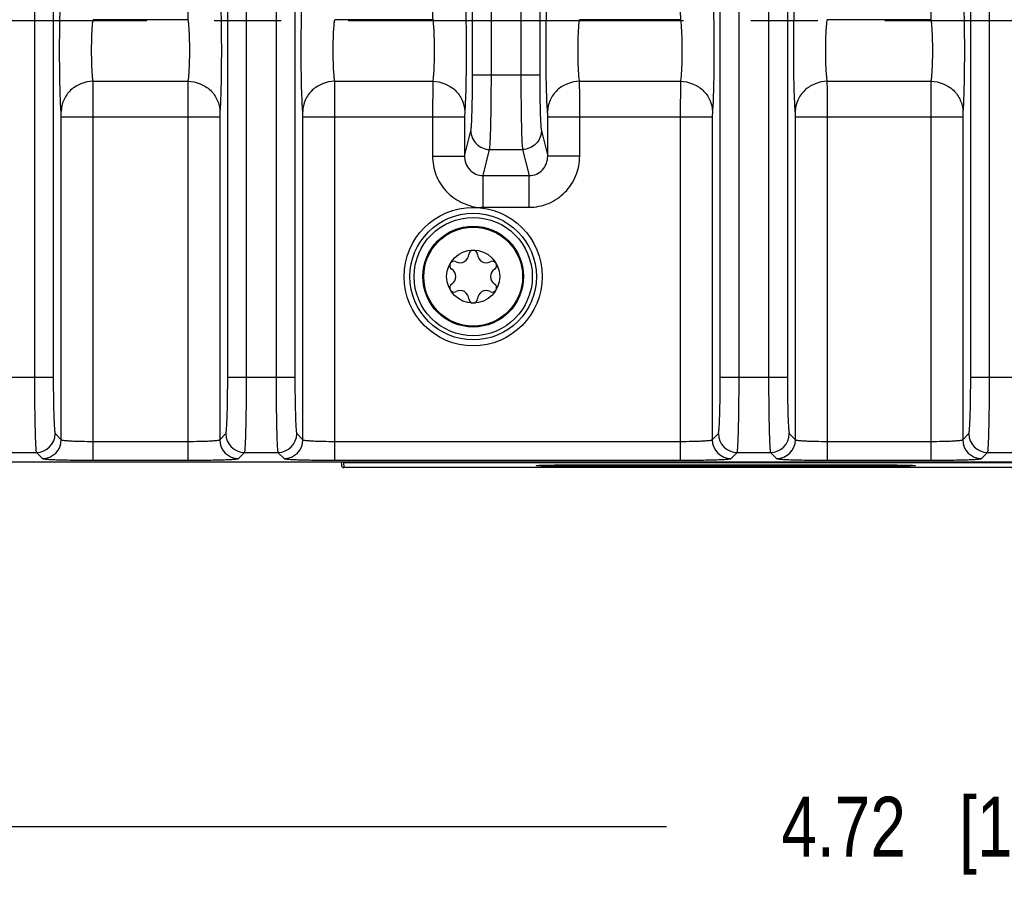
# Model space of a CAD drawing. Header units: inches. Extents: x 0 to 34, y 0 to 22.
# Tile 77 of 145: x 14.6 to 16.7, y 2.2 to 4.1. Entities that reach past the tile are written whole.
import ezdxf

# ---------------------------------------------------------------- set-up
doc = ezdxf.new("R2010")
doc.units = ezdxf.units.IN
doc.header["$LTSCALE"] = 1.87
doc.header["$MEASUREMENT"] = 0
doc.linetypes.add('CENTER', pattern=[0.6, 0.375, -0.075, 0.075, -0.075])
doc.layers.get('0').update_dxf_attribs({"linetype": 'CONTINUOUS'})
for name, color, linetype in [('02___PRT_ALL_AXES', 7, 'CONTINUOUS'), ('COSMETIC', 7, 'CONTINUOUS'), ('DIMENSIONS', 7, 'CONTINUOUS')]:
    doc.layers.add(name, color=color, linetype=linetype)
doc.styles.get("Standard").update_dxf_attribs({"font": 'txt', "width": 0.8})
doc.dimstyles.new('DIMSTYLE_2', dxfattribs={"dimtxt": 0.125, "dimasz": 0.18, "dimexe": 0.125, "dimexo": 0.0625, "dimgap": 0.0625, "dimtad": 0, "dimtih": 1, "dimtoh": 1, "dimzin": 4, "dimdsep": 46, "dimtxsty": 'STANDARD', "dimblk": '_FILLED', "dimblk1": '_FILLED', "dimblk2": '_FILLED', "dimcen": 0.09, "dimadec": 0, "dimazin": 0, "dimtp": 0.01, "dimtm": 0.01, "dimtfac": 1, "dimtofl": 0, "dimtmove": 0, "dimatfit": 3, "dimldrblk": '_FILLED', "dimfxl": 1, "dimtolj": 1, "dimtzin": 4, "dimarcsym": 0})

# ---------------------------------------------------------------- blocks, each defined once
blk = doc.blocks.new('_FILLED')
at = {"color": 0, "linetype": 'BYBLOCK'}
blk.add_solid([(0, 0), (-1, 0.174), (-1, -0.174)], dxfattribs=at)
blk = doc.blocks.new('*D8')
at = {"layer": 'DIMENSIONS', "color": 2, "linetype": 'CONTINUOUS'}
for p, q in [((14.1983, 3.7402), (14.1983, 2.2838)), ((18.9227, 3.7402), (18.9227, 2.2838)), ((14.1983, 2.4088), (15.9855, 2.4088)), ((18.9227, 2.4088), (17.1355, 2.4088))]:
    blk.add_line(p, q, dxfattribs=at)
at = {"layer": 'DIMENSIONS', "color": 2, "linetype": 'CONTINUOUS', "xscale": 0.18, "yscale": 0.18, "zscale": 0.18, "rotation": 180}
blk.add_blockref('_FILLED', (14.1983, 2.4088), dxfattribs=at)
at = {"layer": 'DIMENSIONS', "color": 2, "linetype": 'CONTINUOUS', "xscale": 0.18, "yscale": 0.18, "zscale": 0.18}
blk.add_blockref('_FILLED', (18.9227, 2.4088), dxfattribs=at)
at = {"layer": 'DIMENSIONS', "color": 2, "linetype": 'CONTINUOUS', "insert": (16.5605, 2.4713), "char_height": 0.125, "width": 1.025, "attachment_point": 2, "line_spacing_factor": 0.9}
blk.add_mtext('4.72{\\Ftxt.shx;\\W1.000000;\\H0.125000; }[120]', dxfattribs=at)
blk = doc.blocks.new('*D10')
at = {"layer": 'DIMENSIONS', "color": 2, "linetype": 'CONTINUOUS'}
for p, q in [((11.349, 3.2996), (11.349, 1.5338)), ((24.2338, 3.1965), (24.2338, 1.5338)), ((11.349, 1.6588), (17.0664, 1.6588)), ((24.2338, 1.6588), (18.5164, 1.6588))]:
    blk.add_line(p, q, dxfattribs=at)
at = {"layer": 'DIMENSIONS', "color": 2, "linetype": 'CONTINUOUS', "xscale": 0.18, "yscale": 0.18, "zscale": 0.18, "rotation": 180}
blk.add_blockref('_FILLED', (11.349, 1.6588), dxfattribs=at)
at = {"layer": 'DIMENSIONS', "color": 2, "linetype": 'CONTINUOUS', "xscale": 0.18, "yscale": 0.18, "zscale": 0.18}
blk.add_blockref('_FILLED', (24.2338, 1.6588), dxfattribs=at)
at = {"layer": 'DIMENSIONS', "color": 2, "linetype": 'CONTINUOUS', "insert": (17.7914, 1.7213), "char_height": 0.125, "width": 1.325, "attachment_point": 2, "line_spacing_factor": 0.9}
blk.add_mtext('12.88{\\Ftxt.shx;\\W1.000000;\\H0.125000; }[327.3]', dxfattribs=at)
blk = doc.blocks.new('*D11')
at = {"layer": 'DIMENSIONS', "color": 2, "linetype": 'CONTINUOUS'}
for p, q in [((11.287, 4.6696), (11.287, 0.7838)), ((24.2338, 3.1965), (24.2338, 0.7838)), ((11.287, 0.9088), (17.0354, 0.9088)), ((24.2338, 0.9088), (18.4854, 0.9088))]:
    blk.add_line(p, q, dxfattribs=at)
at = {"layer": 'DIMENSIONS', "color": 2, "linetype": 'CONTINUOUS', "xscale": 0.18, "yscale": 0.18, "zscale": 0.18, "rotation": 180}
blk.add_blockref('_FILLED', (11.287, 0.9088), dxfattribs=at)
at = {"layer": 'DIMENSIONS', "color": 2, "linetype": 'CONTINUOUS', "xscale": 0.18, "yscale": 0.18, "zscale": 0.18}
blk.add_blockref('_FILLED', (24.2338, 0.9088), dxfattribs=at)
at = {"layer": 'DIMENSIONS', "color": 2, "linetype": 'CONTINUOUS', "insert": (17.7604, 0.9713), "char_height": 0.125, "width": 1.325, "attachment_point": 2, "line_spacing_factor": 0.9}
blk.add_mtext('12.95{\\Ftxt.shx;\\W1.000000;\\H0.125000; }[328.9]', dxfattribs=at)

msp = doc.modelspace()

# ---------------------------------------------------------------- linework, layer by layer
at = {"color": 7, "linetype": 'CONTINUOUS'}
for p, q in [((14.6644, 6.438), (14.6644, 3.3482)), ((14.7037, 6.438), (14.7037, 3.3482)), ((15.0684, 3.3482), (15.0684, 6.438)), ((15.1078, 3.3482), (15.1078, 6.438)), ((15.1695, 6.438), (15.1695, 3.3482)), ((15.2089, 6.438), (15.2089, 3.3482)), ((16.0981, 3.3482), (16.0981, 6.438)), ((16.1374, 3.3482), (16.1374, 6.438)), ((16.1992, 6.438), (16.1992, 3.3482)), ((16.2386, 6.438), (16.2386, 3.3482)), ((16.6217, 3.3482), (16.6217, 6.438)), ((16.6611, 3.3482), (16.6611, 6.438)), ((15.5802, 3.9798), (15.5802, 5.8063)), ((15.6196, 3.9798), (15.6196, 5.8063)), ((15.6813, 5.8063), (15.6813, 3.9798)), ((15.7207, 5.8063), (15.7207, 3.9798)), ((14.9851, 4.0949), (14.7871, 4.0949)), ((15.4969, 4.0949), (15.2922, 4.0949)), ((16.0148, 4.0949), (15.804, 4.0949)), ((16.5384, 4.0949), (16.3219, 4.0949)), ((15.5802, 3.9798), (15.7207, 3.9798)), ((14.7871, 3.9662), (14.9851, 3.9662)), ((14.9851, 3.9662), (14.9848, 3.8919)), ((15.2922, 3.9662), (15.4969, 3.9662)), ((15.4969, 3.9662), (15.4966, 3.8919)), ((15.804, 3.9662), (16.0148, 3.9662)), ((16.0148, 3.9662), (16.0145, 3.8919)), ((16.3219, 3.9662), (16.5384, 3.9662)), ((16.5384, 3.9662), (16.5381, 3.8919)), ((14.7205, 3.2174), (14.7205, 3.8919)), ((14.7205, 3.8919), (15.0517, 3.8919)), ((14.7874, 3.1744), (14.7874, 3.8919)), ((14.9848, 3.8919), (14.9848, 3.1744)), ((15.052, 3.903), (15.0517, 3.8919)), ((15.0517, 3.8919), (15.0517, 3.2174)), ((15.2256, 3.2174), (15.2256, 3.8919)), ((15.2256, 3.8919), (15.5635, 3.8919)), ((15.2925, 3.1744), (15.2925, 3.8919)), ((15.4966, 3.8919), (15.4966, 3.8098)), ((15.5638, 3.903), (15.5635, 3.8919)), ((15.5635, 3.8919), (15.5635, 3.8098)), ((15.7374, 3.8098), (15.7374, 3.8919)), ((15.7374, 3.8919), (16.0814, 3.8919)), ((15.8043, 3.8098), (15.8043, 3.8919)), ((16.0145, 3.8919), (16.0145, 3.1744)), ((16.0817, 3.903), (16.0814, 3.8919)), ((16.0814, 3.8919), (16.0814, 3.2174)), ((16.2553, 3.2174), (16.2553, 3.8919)), ((16.2553, 3.8919), (16.605, 3.8919)), ((16.3222, 3.1744), (16.3222, 3.8919)), ((16.5381, 3.8919), (16.5381, 3.1744)), ((16.6053, 3.903), (16.605, 3.8919)), ((16.605, 3.8919), (16.605, 3.2174)), ((15.5635, 3.8098), (15.5767, 3.8628)), ((15.7242, 3.8628), (15.7374, 3.8098)), ((15.4966, 3.8098), (15.5635, 3.8098)), ((15.6025, 3.7693), (15.616, 3.8238)), ((15.616, 3.8238), (15.6849, 3.8238)), ((15.6849, 3.8238), (15.6984, 3.7693)), ((15.8043, 3.8098), (15.7374, 3.8098)), ((15.6025, 3.703), (15.6025, 3.7693)), ((15.6025, 3.7693), (15.6984, 3.7693)), ((15.6984, 3.703), (15.6984, 3.7693)), ((15.6025, 3.703), (15.6984, 3.703)), ((14.5633, 3.3482), (14.7037, 3.3482)), ((15.0684, 3.3482), (15.2089, 3.3482)), ((16.0981, 3.3482), (16.2386, 3.3482)), ((16.6217, 3.3482), (16.7622, 3.3482)), ((14.7077, 3.2301), (14.7205, 3.2174)), ((14.7874, 3.2138), (14.9848, 3.2138)), ((15.0517, 3.2174), (15.0644, 3.2301)), ((15.2128, 3.2301), (15.2256, 3.2174)), ((15.2925, 3.2138), (16.0145, 3.2138)), ((16.0814, 3.2174), (16.0941, 3.2301)), ((16.2425, 3.2301), (16.2553, 3.2174)), ((16.3222, 3.2138), (16.5381, 3.2138)), ((16.605, 3.2174), (16.6177, 3.2301)), ((14.5987, 3.1908), (14.6684, 3.1908)), ((14.6684, 3.1908), (14.6811, 3.178)), ((15.091, 3.178), (15.1038, 3.1908)), ((15.1038, 3.1908), (15.1735, 3.1908)), ((15.1735, 3.1908), (15.1862, 3.178)), ((16.1207, 3.178), (16.1335, 3.1908)), ((16.1335, 3.1908), (16.2032, 3.1908)), ((16.2032, 3.1908), (16.2159, 3.178)), ((16.6443, 3.178), (16.6571, 3.1908)), ((16.6571, 3.1908), (16.7268, 3.1908)), ((12.4449, 3.171), (24.1229, 3.171)), ((14.7874, 3.1744), (14.9848, 3.1744)), ((15.2925, 3.1744), (16.0145, 3.1744)), ((15.3059, 3.171), (15.306, 3.164)), ((15.3108, 3.1709), (15.3108, 3.1699)), ((16.3222, 3.1744), (16.5381, 3.1744)), ((15.3108, 3.1699), (15.311, 3.159)), ((15.3108, 3.1699), (24.123, 3.1699)), ((24.1338, 3.159), (15.311, 3.159)), ((15.8146, 3.1614), (15.8146, 3.1649)), ((15.8146, 3.1649), (16.4051, 3.1649)), ((16.4051, 3.1614), (15.8146, 3.1614)), ((16.4051, 3.1614), (16.4051, 3.1649))]:
    msp.add_line(p, q, dxfattribs=at)
for radius in [0.1445, 0.1236, 0.1053, 0.1033, 0.0555]:
    msp.add_circle((15.5816, 3.5581), radius, dxfattribs=at)
for centre, radius, start, end in [((15.5544, 3.6051), 0.0181, 241.6303, 358.3697), ((15.5816, 3.6043), 0.00906, 1.6303, 178.3697), ((15.6087, 3.6051), 0.0181, 181.6303, 298.3697), ((15.5415, 3.5812), 0.00906, 61.6303, 238.3697), ((15.6216, 3.5812), 0.00906, 301.6303, 118.3697), ((15.5272, 3.5581), 0.0181, 301.6303, 58.3697), ((15.6359, 3.5581), 0.0181, 121.6303, 238.3697), ((15.5415, 3.5349), 0.00906, 121.6303, 298.3697), ((15.6216, 3.5349), 0.00906, 241.6303, 58.3697), ((15.5544, 3.511), 0.0181, 1.6303, 118.3697), ((15.6087, 3.511), 0.0181, 61.6303, 178.3697), ((15.5816, 3.5118), 0.00906, 181.6303, 358.3697), ((14.6683, 3.2302), 0.0394, 270.0842, 359.9158), ((14.6811, 3.2174), 0.0394, 270.0842, 359.9158), ((15.0911, 3.2174), 0.0394, 180.0842, 269.9158), ((15.1038, 3.2302), 0.0394, 180.0842, 269.9158), ((15.1734, 3.2302), 0.0394, 270.0842, 359.9158), ((15.1862, 3.2174), 0.0394, 270.0842, 359.9158), ((16.1208, 3.2174), 0.0394, 180.0842, 269.9158), ((16.1335, 3.2302), 0.0394, 180.0842, 269.9158), ((16.2031, 3.2302), 0.0394, 270.0842, 359.9158), ((16.2159, 3.2174), 0.0394, 270.0842, 359.9158), ((16.6444, 3.2174), 0.0394, 180.0842, 269.9158), ((16.6571, 3.2302), 0.0394, 180.0842, 269.9158), ((15.311, 3.164), 0.005, 181.0009, 269.9997)]:
    msp.add_arc(centre, radius, start, end, dxfattribs=at)
for points, knots in [([(14.7202, 3.903), (14.7195, 3.9095), (14.7187, 3.926), (14.7173, 3.9685), (14.7168, 4.0306), (14.7173, 4.0926), (14.7187, 4.1352), (14.7195, 4.1516), (14.7202, 4.1581)], [0, 0, 0, 0, 0.076842, 0.193551, 0.5, 0.806448, 0.923156, 1, 1, 1, 1]), ([(14.9848, 4.1693), (14.9848, 4.1613), (14.9848, 4.1365), (14.9848, 4.1117), (14.9851, 4.0949)], [0, 0, 0, 0, 0.321754, 1, 1, 1, 1]), ([(15.052, 4.1581), (15.0526, 4.1516), (15.0535, 4.1352), (15.0548, 4.0926), (15.0553, 4.0306), (15.0548, 3.9685), (15.0535, 3.926), (15.0526, 3.9095), (15.052, 3.903)], [0, 0, 0, 0, 0.076843, 0.193553, 0.5, 0.806449, 0.923157, 1, 1, 1, 1]), ([(15.2253, 3.903), (15.2247, 3.9095), (15.2238, 3.926), (15.2224, 3.9685), (15.2219, 4.0306), (15.2224, 4.0926), (15.2238, 4.1352), (15.2247, 4.1516), (15.2253, 4.1581)], [0, 0, 0, 0, 0.076842, 0.193551, 0.5, 0.806448, 0.923156, 1, 1, 1, 1]), ([(15.4966, 4.1693), (15.4966, 4.1613), (15.4967, 4.1365), (15.4966, 4.1117), (15.4969, 4.0949)], [0, 0, 0, 0, 0.321754, 1, 1, 1, 1]), ([(15.5638, 4.1581), (15.5644, 4.1516), (15.5653, 4.1352), (15.5667, 4.0926), (15.5671, 4.0306), (15.5667, 3.9685), (15.5653, 3.926), (15.5644, 3.9095), (15.5638, 3.903)], [0, 0, 0, 0, 0.076843, 0.193553, 0.5, 0.806449, 0.923157, 1, 1, 1, 1]), ([(15.7371, 3.903), (15.7365, 3.9095), (15.7356, 3.926), (15.7342, 3.9685), (15.7338, 4.0306), (15.7342, 4.0926), (15.7356, 4.1352), (15.7365, 4.1516), (15.7371, 4.1581)], [0, 0, 0, 0, 0.076842, 0.193551, 0.5, 0.806448, 0.923156, 1, 1, 1, 1]), ([(16.0145, 4.1693), (16.0145, 4.1613), (16.0145, 4.1365), (16.0145, 4.1117), (16.0148, 4.0949)], [0, 0, 0, 0, 0.321754, 1, 1, 1, 1]), ([(16.0817, 4.1581), (16.0823, 4.1516), (16.0832, 4.1352), (16.0845, 4.0926), (16.085, 4.0306), (16.0845, 3.9685), (16.0832, 3.926), (16.0823, 3.9095), (16.0817, 3.903)], [0, 0, 0, 0, 0.076843, 0.193553, 0.5, 0.806449, 0.923157, 1, 1, 1, 1]), ([(16.255, 3.903), (16.2543, 3.9095), (16.2535, 3.926), (16.2521, 3.9685), (16.2516, 4.0306), (16.2521, 4.0926), (16.2535, 4.1352), (16.2543, 4.1516), (16.255, 4.1581)], [0, 0, 0, 0, 0.076842, 0.193551, 0.5, 0.806448, 0.923156, 1, 1, 1, 1]), ([(16.5381, 4.1693), (16.5381, 4.1613), (16.5382, 4.1365), (16.5381, 4.1117), (16.5384, 4.0949)], [0, 0, 0, 0, 0.321754, 1, 1, 1, 1]), ([(16.6053, 4.1581), (16.6059, 4.1516), (16.6068, 4.1352), (16.6082, 4.0926), (16.6086, 4.0306), (16.6082, 3.9685), (16.6068, 3.926), (16.6059, 3.9095), (16.6053, 3.903)], [0, 0, 0, 0, 0.076843, 0.193553, 0.5, 0.806449, 0.923157, 1, 1, 1, 1]), ([(14.7871, 3.9662), (14.7864, 3.9694), (14.7856, 3.9777), (14.7842, 3.9992), (14.7837, 4.0306), (14.7842, 4.0619), (14.7856, 4.0834), (14.7864, 4.0917), (14.7871, 4.0949)], [0, 0, 0, 0, 0.077139, 0.193817, 0.499992, 0.806172, 0.922853, 1, 1, 1, 1]), ([(14.9851, 4.0949), (14.9857, 4.0917), (14.9866, 4.0834), (14.988, 4.0619), (14.9885, 4.0306), (14.988, 3.9992), (14.9866, 3.9777), (14.9857, 3.9694), (14.9851, 3.9662)], [0, 0, 0, 0, 0.077148, 0.193831, 0.500012, 0.806186, 0.922862, 1, 1, 1, 1]), ([(15.2922, 3.9662), (15.2916, 3.9694), (15.2907, 3.9777), (15.2893, 3.9992), (15.2888, 4.0306), (15.2893, 4.0619), (15.2907, 4.0834), (15.2916, 4.0917), (15.2922, 4.0949)], [0, 0, 0, 0, 0.077139, 0.193817, 0.499992, 0.806172, 0.922853, 1, 1, 1, 1]), ([(15.4969, 4.0949), (15.4975, 4.0917), (15.4984, 4.0834), (15.4998, 4.0619), (15.5003, 4.0306), (15.4998, 3.9992), (15.4984, 3.9777), (15.4975, 3.9694), (15.4969, 3.9662)], [0, 0, 0, 0, 0.077148, 0.193831, 0.500012, 0.806186, 0.922862, 1, 1, 1, 1]), ([(15.804, 3.9662), (15.8034, 3.9694), (15.8025, 3.9777), (15.8011, 3.9992), (15.8006, 4.0306), (15.8011, 4.0619), (15.8025, 4.0834), (15.8034, 4.0917), (15.804, 4.0949)], [0, 0, 0, 0, 0.077139, 0.193817, 0.499992, 0.806172, 0.922853, 1, 1, 1, 1]), ([(16.0148, 4.0949), (16.0154, 4.0917), (16.0163, 4.0834), (16.0176, 4.0619), (16.0181, 4.0306), (16.0176, 3.9992), (16.0163, 3.9777), (16.0154, 3.9694), (16.0148, 3.9662)], [0, 0, 0, 0, 0.077148, 0.193831, 0.500012, 0.806186, 0.922862, 1, 1, 1, 1]), ([(16.3219, 3.9662), (16.3212, 3.9694), (16.3204, 3.9777), (16.319, 3.9992), (16.3185, 4.0306), (16.319, 4.0619), (16.3204, 4.0834), (16.3212, 4.0917), (16.3219, 4.0949)], [0, 0, 0, 0, 0.077139, 0.193817, 0.499992, 0.806172, 0.922853, 1, 1, 1, 1]), ([(16.5384, 4.0949), (16.539, 4.0917), (16.5399, 4.0834), (16.5413, 4.0619), (16.5418, 4.0306), (16.5413, 3.9992), (16.5399, 3.9777), (16.539, 3.9694), (16.5384, 3.9662)], [0, 0, 0, 0, 0.077148, 0.193831, 0.500012, 0.806186, 0.922862, 1, 1, 1, 1]), ([(15.5767, 3.8628), (15.5771, 3.8644), (15.5775, 3.8688), (15.5786, 3.8819), (15.5794, 3.9056), (15.5801, 3.9402), (15.5802, 3.966), (15.5802, 3.9798)], [0, 0, 0, 0, 0.041356, 0.113099, 0.338005, 0.646582, 1, 1, 1, 1]), ([(15.616, 3.8238), (15.6164, 3.8259), (15.6169, 3.8318), (15.6179, 3.8493), (15.6187, 3.8808), (15.6194, 3.927), (15.6196, 3.9614), (15.6196, 3.9798)], [0, 0, 0, 0, 0.041187, 0.11286, 0.337781, 0.646459, 1, 1, 1, 1]), ([(15.6813, 3.9798), (15.6813, 3.9614), (15.6815, 3.927), (15.6822, 3.8808), (15.683, 3.8493), (15.684, 3.8318), (15.6845, 3.8259), (15.6849, 3.8238)], [0, 0, 0, 0, 0.353541, 0.662219, 0.88714, 0.958813, 1, 1, 1, 1]), ([(15.7207, 3.9798), (15.7207, 3.966), (15.7208, 3.9402), (15.7215, 3.9056), (15.7223, 3.8819), (15.7234, 3.8688), (15.7238, 3.8644), (15.7242, 3.8628)], [0, 0, 0, 0, 0.353418, 0.661995, 0.886901, 0.958644, 1, 1, 1, 1]), ([(14.7871, 3.9662), (14.7784, 3.9661), (14.7611, 3.9627), (14.7391, 3.9487), (14.724, 3.9279), (14.7203, 3.9112), (14.7202, 3.903)], [0, 0, 0, 0, 0.256111, 0.509215, 0.756946, 1, 1, 1, 1]), ([(14.7874, 3.8919), (14.7874, 3.8998), (14.7873, 3.9246), (14.7873, 3.9494), (14.7871, 3.9662)], [0, 0, 0, 0, 0.321747, 1, 1, 1, 1]), ([(14.9851, 3.9662), (14.9937, 3.9661), (15.011, 3.9627), (15.0331, 3.9487), (15.0481, 3.9279), (15.0519, 3.9112), (15.052, 3.903)], [0, 0, 0, 0, 0.256111, 0.509215, 0.756946, 1, 1, 1, 1]), ([(15.2922, 3.9662), (15.2836, 3.9661), (15.2663, 3.9627), (15.2442, 3.9487), (15.2291, 3.9279), (15.2254, 3.9112), (15.2253, 3.903)], [0, 0, 0, 0, 0.256111, 0.509215, 0.756946, 1, 1, 1, 1]), ([(15.2925, 3.8919), (15.2925, 3.8998), (15.2924, 3.9246), (15.2925, 3.9494), (15.2922, 3.9662)], [0, 0, 0, 0, 0.321747, 1, 1, 1, 1]), ([(15.4969, 3.9662), (15.5055, 3.9661), (15.5228, 3.9627), (15.5449, 3.9487), (15.56, 3.9279), (15.5637, 3.9112), (15.5638, 3.903)], [0, 0, 0, 0, 0.256111, 0.509215, 0.756946, 1, 1, 1, 1]), ([(15.804, 3.9662), (15.7954, 3.9661), (15.7781, 3.9627), (15.756, 3.9487), (15.741, 3.9279), (15.7372, 3.9112), (15.7371, 3.903)], [0, 0, 0, 0, 0.256111, 0.509215, 0.756946, 1, 1, 1, 1]), ([(15.8043, 3.8919), (15.8043, 3.8998), (15.8042, 3.9246), (15.8043, 3.9494), (15.804, 3.9662)], [0, 0, 0, 0, 0.321747, 1, 1, 1, 1]), ([(16.0148, 3.9662), (16.0234, 3.9661), (16.0407, 3.9627), (16.0628, 3.9487), (16.0778, 3.9279), (16.0816, 3.9112), (16.0817, 3.903)], [0, 0, 0, 0, 0.256111, 0.509215, 0.756946, 1, 1, 1, 1]), ([(16.3219, 3.9662), (16.3133, 3.9661), (16.2959, 3.9627), (16.2739, 3.9487), (16.2588, 3.9279), (16.2551, 3.9112), (16.255, 3.903)], [0, 0, 0, 0, 0.256111, 0.509215, 0.756946, 1, 1, 1, 1]), ([(16.3222, 3.8919), (16.3222, 3.8998), (16.3221, 3.9246), (16.3221, 3.9494), (16.3219, 3.9662)], [0, 0, 0, 0, 0.321747, 1, 1, 1, 1]), ([(16.5384, 3.9662), (16.547, 3.9661), (16.5643, 3.9627), (16.5864, 3.9487), (16.6015, 3.9279), (16.6052, 3.9112), (16.6053, 3.903)], [0, 0, 0, 0, 0.256111, 0.509215, 0.756946, 1, 1, 1, 1]), ([(14.7205, 3.8919), (14.7205, 3.8931), (14.7204, 3.8968), (14.7204, 3.9005), (14.7202, 3.903)], [0, 0, 0, 0, 0.321679, 1, 1, 1, 1]), ([(15.2256, 3.8919), (15.2256, 3.8931), (15.2256, 3.8968), (15.2256, 3.9005), (15.2253, 3.903)], [0, 0, 0, 0, 0.321679, 1, 1, 1, 1]), ([(15.7374, 3.8919), (15.7374, 3.8931), (15.7374, 3.8968), (15.7374, 3.9005), (15.7371, 3.903)], [0, 0, 0, 0, 0.321679, 1, 1, 1, 1]), ([(16.2553, 3.8919), (16.2553, 3.8931), (16.2552, 3.8968), (16.2553, 3.9005), (16.255, 3.903)], [0, 0, 0, 0, 0.321679, 1, 1, 1, 1]), ([(15.5767, 3.8628), (15.5767, 3.8529), (15.5853, 3.8322), (15.606, 3.8239), (15.616, 3.8238)], [0, 0, 0, 0, 0.498388, 1, 1, 1, 1]), ([(15.7242, 3.8628), (15.7242, 3.8529), (15.7156, 3.8322), (15.6949, 3.8239), (15.6849, 3.8238)], [0, 0, 0, 0, 0.498388, 1, 1, 1, 1]), ([(15.4966, 3.8098), (15.4966, 3.7967), (15.5015, 3.7702), (15.5191, 3.7416), (15.5386, 3.7237), (15.5557, 3.7136), (15.574, 3.7059), (15.587, 3.7028), (15.5935, 3.7023)], [0, 0, 0, 0, 0.249485, 0.499091, 0.624152, 0.749194, 0.87505, 1, 1, 1, 1]), ([(15.5635, 3.8098), (15.5634, 3.7997), (15.5695, 3.7835), (15.5866, 3.7714), (15.5972, 3.7692), (15.6025, 3.7693)], [0, 0, 0, 0, 0.491826, 0.745459, 1, 1, 1, 1]), ([(15.6984, 3.703), (15.7123, 3.703), (15.7403, 3.7086), (15.7755, 3.7325), (15.7989, 3.768), (15.8043, 3.796), (15.8043, 3.8098)], [0, 0, 0, 0, 0.250001, 0.499949, 0.749924, 1, 1, 1, 1]), ([(15.6984, 3.7693), (15.7037, 3.7692), (15.7143, 3.7714), (15.7315, 3.7835), (15.7375, 3.7997), (15.7374, 3.8098)], [0, 0, 0, 0, 0.254541, 0.508175, 1, 1, 1, 1]), ([(15.5935, 3.7023), (15.595, 3.7027), (15.5979, 3.7033), (15.601, 3.703), (15.6025, 3.703)], [0, 0, 0, 0, 0.500041, 1, 1, 1, 1]), ([(14.6644, 3.3482), (14.6644, 3.3285), (14.6645, 3.2999), (14.665, 3.2634), (14.6655, 3.2401), (14.6661, 3.2207), (14.6666, 3.2074), (14.6672, 3.1993), (14.6675, 3.1952), (14.6679, 3.1925), (14.6681, 3.1911), (14.6684, 3.1908)], [0, 0, 0, 0, 0.374574, 0.544541, 0.694494, 0.819013, 0.913444, 0.948291, 0.974421, 0.99167, 1, 1, 1, 1]), ([(14.7037, 3.3482), (14.7037, 3.3334), (14.7039, 3.312), (14.7044, 3.2846), (14.7048, 3.2671), (14.7054, 3.2526), (14.706, 3.2426), (14.7065, 3.2365), (14.7069, 3.2334), (14.7073, 3.2314), (14.7075, 3.2304), (14.7077, 3.2301)], [0, 0, 0, 0, 0.374326, 0.544184, 0.694048, 0.818512, 0.912947, 0.947829, 0.974027, 0.991398, 1, 1, 1, 1]), ([(15.0644, 3.2301), (15.0647, 3.2304), (15.0649, 3.2314), (15.0653, 3.2334), (15.0656, 3.2365), (15.0662, 3.2426), (15.0668, 3.2526), (15.0673, 3.2671), (15.0678, 3.2846), (15.0683, 3.312), (15.0684, 3.3334), (15.0684, 3.3482)], [0, 0, 0, 0, 0.008602, 0.025973, 0.052171, 0.087053, 0.181488, 0.305952, 0.455816, 0.625674, 1, 1, 1, 1]), ([(15.1038, 3.1908), (15.104, 3.1911), (15.1042, 3.1925), (15.1047, 3.1952), (15.105, 3.1993), (15.1055, 3.2074), (15.1061, 3.2207), (15.1067, 3.2401), (15.1071, 3.2634), (15.1076, 3.2999), (15.1078, 3.3285), (15.1078, 3.3482)], [0, 0, 0, 0, 0.00833, 0.025579, 0.051709, 0.086556, 0.180987, 0.305506, 0.455459, 0.625426, 1, 1, 1, 1]), ([(15.1695, 3.3482), (15.1695, 3.3285), (15.1697, 3.2999), (15.1701, 3.2634), (15.1706, 3.2401), (15.1712, 3.2207), (15.1717, 3.2074), (15.1723, 3.1993), (15.1726, 3.1952), (15.173, 3.1925), (15.1732, 3.1911), (15.1735, 3.1908)], [0, 0, 0, 0, 0.374574, 0.544541, 0.694494, 0.819013, 0.913444, 0.948291, 0.974421, 0.99167, 1, 1, 1, 1]), ([(15.2089, 3.3482), (15.2089, 3.3334), (15.209, 3.312), (15.2095, 3.2846), (15.21, 3.2671), (15.2105, 3.2526), (15.2111, 3.2426), (15.2116, 3.2365), (15.212, 3.2334), (15.2124, 3.2314), (15.2126, 3.2304), (15.2128, 3.2301)], [0, 0, 0, 0, 0.374326, 0.544184, 0.694048, 0.818512, 0.912947, 0.947829, 0.974027, 0.991398, 1, 1, 1, 1]), ([(16.0941, 3.2301), (16.0944, 3.2304), (16.0946, 3.2314), (16.095, 3.2334), (16.0953, 3.2365), (16.0959, 3.2426), (16.0964, 3.2526), (16.097, 3.2671), (16.0975, 3.2846), (16.098, 3.312), (16.0981, 3.3334), (16.0981, 3.3482)], [0, 0, 0, 0, 0.008602, 0.025973, 0.052171, 0.087053, 0.181488, 0.305952, 0.455816, 0.625674, 1, 1, 1, 1]), ([(16.1335, 3.1908), (16.1337, 3.1911), (16.1339, 3.1925), (16.1344, 3.1952), (16.1347, 3.1993), (16.1352, 3.2074), (16.1358, 3.2207), (16.1364, 3.2401), (16.1368, 3.2634), (16.1373, 3.2999), (16.1374, 3.3285), (16.1374, 3.3482)], [0, 0, 0, 0, 0.00833, 0.025579, 0.051709, 0.086556, 0.180987, 0.305506, 0.455459, 0.625426, 1, 1, 1, 1]), ([(16.1992, 3.3482), (16.1992, 3.3285), (16.1993, 3.2999), (16.1998, 3.2634), (16.2003, 3.2401), (16.2009, 3.2207), (16.2014, 3.2074), (16.202, 3.1993), (16.2023, 3.1952), (16.2027, 3.1925), (16.2029, 3.1911), (16.2032, 3.1908)], [0, 0, 0, 0, 0.374574, 0.544541, 0.694494, 0.819013, 0.913444, 0.948291, 0.974421, 0.99167, 1, 1, 1, 1]), ([(16.2386, 3.3482), (16.2386, 3.3334), (16.2387, 3.312), (16.2392, 3.2846), (16.2396, 3.2671), (16.2402, 3.2526), (16.2408, 3.2426), (16.2413, 3.2365), (16.2417, 3.2334), (16.2421, 3.2314), (16.2423, 3.2304), (16.2425, 3.2301)], [0, 0, 0, 0, 0.374326, 0.544184, 0.694048, 0.818512, 0.912947, 0.947829, 0.974027, 0.991398, 1, 1, 1, 1]), ([(16.6177, 3.2301), (16.618, 3.2304), (16.6182, 3.2314), (16.6186, 3.2334), (16.619, 3.2365), (16.6195, 3.2426), (16.6201, 3.2526), (16.6206, 3.2671), (16.6211, 3.2846), (16.6216, 3.312), (16.6217, 3.3334), (16.6217, 3.3482)], [0, 0, 0, 0, 0.008602, 0.025973, 0.052171, 0.087053, 0.181488, 0.305952, 0.455816, 0.625674, 1, 1, 1, 1]), ([(16.6571, 3.1908), (16.6574, 3.1911), (16.6576, 3.1925), (16.658, 3.1952), (16.6583, 3.1993), (16.6588, 3.2074), (16.6594, 3.2207), (16.66, 3.2401), (16.6605, 3.2634), (16.6609, 3.2999), (16.6611, 3.3285), (16.6611, 3.3482)], [0, 0, 0, 0, 0.00833, 0.025579, 0.051709, 0.086556, 0.180987, 0.305506, 0.455459, 0.625426, 1, 1, 1, 1]), ([(14.7205, 3.2174), (14.7208, 3.2169), (14.7231, 3.2166), (14.7268, 3.2158), (14.7332, 3.2153), (14.7414, 3.2148), (14.7513, 3.2144), (14.7668, 3.2139), (14.779, 3.2138), (14.7874, 3.2138)], [0, 0, 0, 0, 0.027055, 0.088463, 0.182905, 0.307206, 0.456809, 0.62635, 1, 1, 1, 1]), ([(14.9848, 3.2138), (14.9932, 3.2138), (15.0053, 3.2139), (15.0208, 3.2144), (15.0308, 3.2148), (15.0389, 3.2153), (15.0453, 3.2158), (15.0491, 3.2166), (15.0514, 3.2169), (15.0517, 3.2174)], [0, 0, 0, 0, 0.373652, 0.543197, 0.692801, 0.817102, 0.911543, 0.972946, 1, 1, 1, 1]), ([(15.2256, 3.2174), (15.2259, 3.2169), (15.2282, 3.2166), (15.232, 3.2158), (15.2384, 3.2153), (15.2465, 3.2148), (15.2565, 3.2144), (15.272, 3.2139), (15.2841, 3.2138), (15.2925, 3.2138)], [0, 0, 0, 0, 0.027055, 0.088463, 0.182905, 0.307206, 0.456809, 0.62635, 1, 1, 1, 1]), ([(16.0145, 3.2138), (16.0229, 3.2138), (16.035, 3.2139), (16.0505, 3.2144), (16.0604, 3.2148), (16.0686, 3.2153), (16.075, 3.2158), (16.0788, 3.2166), (16.0811, 3.2169), (16.0814, 3.2174)], [0, 0, 0, 0, 0.373652, 0.543197, 0.692801, 0.817102, 0.911543, 0.972946, 1, 1, 1, 1]), ([(16.2553, 3.2174), (16.2556, 3.2169), (16.2579, 3.2166), (16.2616, 3.2158), (16.268, 3.2153), (16.2762, 3.2148), (16.2861, 3.2144), (16.3016, 3.2139), (16.3138, 3.2138), (16.3222, 3.2138)], [0, 0, 0, 0, 0.027055, 0.088463, 0.182905, 0.307206, 0.456809, 0.62635, 1, 1, 1, 1]), ([(16.5381, 3.2138), (16.5465, 3.2138), (16.5586, 3.2139), (16.5741, 3.2144), (16.5841, 3.2148), (16.5922, 3.2153), (16.5986, 3.2158), (16.6024, 3.2166), (16.6047, 3.2169), (16.605, 3.2174)], [0, 0, 0, 0, 0.373652, 0.543197, 0.692801, 0.817102, 0.911543, 0.972946, 1, 1, 1, 1]), ([(14.6811, 3.178), (14.6813, 3.1778), (14.6823, 3.1776), (14.6853, 3.177), (14.6915, 3.1765), (14.7013, 3.1759), (14.7144, 3.1754), (14.7302, 3.175), (14.7548, 3.1746), (14.7741, 3.1744), (14.7874, 3.1744)], [0, 0, 0, 0, 0.0086, 0.025971, 0.087041, 0.181466, 0.305925, 0.455789, 0.62565, 1, 1, 1, 1]), ([(14.9848, 3.1744), (14.9981, 3.1744), (15.0174, 3.1746), (15.042, 3.175), (15.0578, 3.1754), (15.0708, 3.1759), (15.0807, 3.1765), (15.0869, 3.177), (15.0899, 3.1776), (15.0908, 3.1778), (15.091, 3.178)], [0, 0, 0, 0, 0.374347, 0.54421, 0.694075, 0.818534, 0.912958, 0.974027, 0.991399, 1, 1, 1, 1]), ([(15.1862, 3.178), (15.1865, 3.1778), (15.1874, 3.1776), (15.1904, 3.177), (15.1966, 3.1765), (15.2064, 3.1759), (15.2195, 3.1754), (15.2353, 3.175), (15.2599, 3.1746), (15.2792, 3.1744), (15.2925, 3.1744)], [0, 0, 0, 0, 0.0086, 0.025971, 0.087041, 0.181466, 0.305925, 0.455789, 0.62565, 1, 1, 1, 1]), ([(16.0145, 3.1744), (16.0278, 3.1744), (16.0471, 3.1746), (16.0717, 3.175), (16.0874, 3.1754), (16.1005, 3.1759), (16.1104, 3.1765), (16.1166, 3.177), (16.1195, 3.1776), (16.1205, 3.1778), (16.1207, 3.178)], [0, 0, 0, 0, 0.374347, 0.54421, 0.694075, 0.818534, 0.912958, 0.974027, 0.991399, 1, 1, 1, 1]), ([(16.2159, 3.178), (16.2161, 3.1778), (16.2171, 3.1776), (16.2201, 3.177), (16.2263, 3.1765), (16.2361, 3.1759), (16.2492, 3.1754), (16.265, 3.175), (16.2896, 3.1746), (16.3089, 3.1744), (16.3222, 3.1744)], [0, 0, 0, 0, 0.0086, 0.025971, 0.087041, 0.181466, 0.305925, 0.455789, 0.62565, 1, 1, 1, 1]), ([(16.5381, 3.1744), (16.5514, 3.1744), (16.5707, 3.1746), (16.5953, 3.175), (16.6111, 3.1754), (16.6241, 3.1759), (16.634, 3.1765), (16.6402, 3.177), (16.6432, 3.1776), (16.6441, 3.1778), (16.6443, 3.178)], [0, 0, 0, 0, 0.374347, 0.54421, 0.694075, 0.818534, 0.912958, 0.974027, 0.991399, 1, 1, 1, 1]), ([(15.8146, 3.1614), (15.808, 3.1614), (15.7951, 3.1614), (15.7763, 3.1615), (15.7589, 3.1617), (15.7457, 3.1619), (15.7365, 3.1621), (15.7306, 3.1622), (15.7256, 3.1624), (15.7214, 3.1625), (15.7186, 3.1626), (15.7167, 3.1628), (15.7157, 3.1628), (15.7149, 3.1629), (15.7145, 3.163), (15.7139, 3.1631), (15.714, 3.1632)], [0, 0, 0, 0, 0.195713, 0.385699, 0.560087, 0.712382, 0.778424, 0.836772, 0.886864, 0.928224, 0.96045, 0.973035, 0.983227, 0.991006, 0.996364, 1, 1, 1, 1]), ([(15.714, 3.1632), (15.714, 3.1633), (15.7143, 3.1633), (15.7147, 3.1634), (15.7154, 3.1635), (15.7163, 3.1636), (15.7174, 3.1636), (15.7194, 3.1638), (15.7224, 3.1639), (15.7267, 3.164), (15.7318, 3.1642), (15.7377, 3.1643), (15.7443, 3.1644), (15.7516, 3.1646), (15.7624, 3.1647), (15.777, 3.1648), (15.7955, 3.1649), (15.8081, 3.1649), (15.8146, 3.1649)], [0, 0, 0, 0, 0.002196, 0.006655, 0.01343, 0.022517, 0.033902, 0.04756, 0.081568, 0.124221, 0.175122, 0.233812, 0.299744, 0.372247, 0.450583, 0.622176, 0.808403, 1, 1, 1, 1]), ([(16.4051, 3.1649), (16.4115, 3.1649), (16.4242, 3.1649), (16.4426, 3.1648), (16.4573, 3.1647), (16.4681, 3.1646), (16.4754, 3.1644), (16.482, 3.1643), (16.4879, 3.1642), (16.493, 3.164), (16.4972, 3.1639), (16.5003, 3.1638), (16.5022, 3.1636), (16.5034, 3.1636), (16.5043, 3.1635), (16.505, 3.1634), (16.5054, 3.1633), (16.5056, 3.1633), (16.5057, 3.1632)], [0, 0, 0, 0, 0.191485, 0.377712, 0.549356, 0.627699, 0.700206, 0.766149, 0.82485, 0.87576, 0.918419, 0.952432, 0.966093, 0.97748, 0.986569, 0.993344, 0.997804, 1, 1, 1, 1]), ([(16.5057, 3.1632), (16.5058, 3.1631), (16.5052, 3.163), (16.5048, 3.1629), (16.504, 3.1628), (16.503, 3.1628), (16.5011, 3.1626), (16.4982, 3.1625), (16.4941, 3.1624), (16.4891, 3.1622), (16.4832, 3.1621), (16.4739, 3.1619), (16.4608, 3.1617), (16.4434, 3.1615), (16.4246, 3.1614), (16.4117, 3.1614), (16.4051, 3.1614)], [0, 0, 0, 0, 0.003636, 0.008992, 0.01677, 0.02696, 0.039544, 0.071764, 0.113118, 0.163201, 0.221538, 0.287569, 0.439852, 0.614192, 0.804174, 1, 1, 1, 1])]:
    msp.add_open_spline(points, degree=3, knots=knots, dxfattribs=at)
msp.add_open_spline([(15.3108, 3.1699), (15.3097, 3.1699), (15.3086, 3.1703), (15.3077, 3.171)], degree=3, dxfattribs=at)
at = {"layer": '02___PRT_ALL_AXES', "color": 7, "linetype": 'CENTER'}
msp.add_line((14.1983, 4.0931), (18.6323, 4.0931), dxfattribs=at)
at = {"layer": 'COSMETIC', "color": 7, "linetype": 'CONTINUOUS'}
msp.add_circle((15.5816, 3.5581), 0.1323, dxfattribs=at)

# ---------------------------------------------------------------- dimensions: what is measured, and where the dimension line sits
at = {"layer": 'DIMENSIONS', "color": 2, "linetype": 'CONTINUOUS'}
dim = msp.add_linear_dim(base=(11.287, 0.9088), p1=(24.2338, 3.259), p2=(11.287, 4.7321), angle=180, dimstyle='DIMSTYLE_2', dxfattribs=at)
dim.commit()
dim.dimension.update_dxf_attribs({"geometry": '*D11', "text_midpoint": (17.7604, 0.9088), "dimtype": 160})
for base, p1, p2, picture, middle in [((18.9227, 2.4088), (14.1983, 3.8027), (18.9227, 3.8027), '*D8', (16.5605, 2.4088)), ((24.2338, 1.6588), (11.349, 3.3621), (24.2338, 3.259), '*D10', (17.7914, 1.6588))]:
    dim = msp.add_linear_dim(base=base, p1=p1, p2=p2, dimstyle='DIMSTYLE_2', dxfattribs=at)
    dim.commit()
    dim.dimension.update_dxf_attribs({"geometry": picture, "text_midpoint": middle, "dimtype": 160})

doc.saveas('drawing.dxf')
